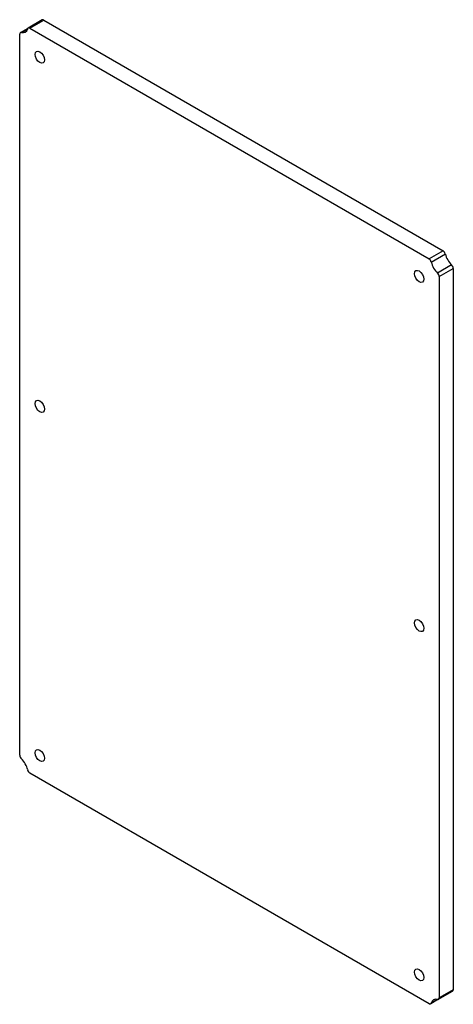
# Model space of a CAD drawing. Header units: inches. Extents: x 15 to 152, y 7 to 79.
# Tile 2 of 2: x 135 to 152, y 42 to 79. Entities that reach past the tile are written whole.
import ezdxf

# ---------------------------------------------------------------- set-up
doc = ezdxf.new("R2010")
doc.units = ezdxf.units.IN
doc.header["$MEASUREMENT"] = 0
doc.layers.add('Visible Edges(ANSI)', color=7, linetype='Continuous', lineweight=25)
doc.layers.add('Visible Tangent Edges(ANSI)', color=7, linetype='Continuous', lineweight=25)

msp = doc.modelspace()

# ---------------------------------------------------------------- linework, layer by layer
at = {"layer": 'Visible Edges(ANSI)'}
for p, q in [((136.148, 79.295), (135.618, 78.989)), ((136.211, 79.289), (151.273, 70.592)), ((135.294, 51.569), (135.294, 78.76)), ((135.32, 78.817), (135.618, 78.989)), ((135.68, 78.983), (150.743, 70.286)), ((151.659, 69.924), (151.659, 42.733)), ((151.129, 69.617), (151.129, 42.427)), ((150.743, 42.204), (135.68, 50.9)), ((151.103, 42.369), (150.805, 42.198)), ((151.103, 42.369), (151.634, 42.676))]:
    msp.add_line(p, q, dxfattribs=at)
for centre, major_axis, start_param, end_param in [((136.211, 79.187), (-0.063, 0.108), 5.497787, 6.283185), ((135.383, 78.709), (-0.063, 0.108), 5.786585, 7.068583), ((135.257, 79.271), (0.25, -0.433), 5.786585, 6.779786), ((135.68, 78.881), (-0.063, 0.108), 5.497787, 6.779786), ((151.273, 70.49), (-0.063, 0.108), 4.215789, 5.497787), ((150.743, 70.184), (0.062, -0.108), 1.074196, 2.356194), ((151.167, 70.085), (-0.25, 0.433), 1.074196, 2.067397), ((151.697, 70.391), (0.25, -0.433), 4.215789, 5.208989), ((151.571, 69.975), (-0.063, 0.108), 3.926991, 5.208989), ((151.041, 69.668), (0.062, -0.108), 0.785398, 2.067397), ((135.383, 51.518), (-0.062, 0.108), 0.785398, 2.067397), ((135.257, 51.101), (0.25, -0.433), 1.074196, 2.067397), ((135.68, 51.002), (-0.062, 0.108), 1.074196, 2.356194), ((151.571, 42.784), (0.062, -0.108), 0, 0.785398), ((151.167, 41.916), (-0.25, 0.433), 5.786585, 6.779786), ((151.041, 42.478), (0.063, -0.108), 5.786585, 7.068583), ((150.743, 42.306), (0.063, -0.108), 5.497787, 6.779786)]:
    msp.add_ellipse(centre, major_axis=major_axis, ratio=0.57735, start_param=start_param, end_param=end_param, dxfattribs=at)
for centre in [(136.052, 77.893), (150.371, 69.626), (136.052, 64.727), (150.371, 56.46), (136.052, 51.561), (150.371, 43.294)]:
    msp.add_ellipse(centre, major_axis=(-0.125, 0.217), ratio=0.57735, dxfattribs=at)
at = {"layer": 'Visible Tangent Edges(ANSI)'}
for p, q in [((135.68, 78.983), (136.211, 79.289)), ((135.357, 78.821), (135.596, 78.959)), ((151.273, 70.592), (150.743, 70.286)), ((150.828, 70.164), (151.358, 70.471)), ((151.596, 70.058), (151.066, 69.752)), ((151.129, 69.617), (151.659, 69.924)), ((151.659, 42.733), (151.129, 42.427)), ((151.066, 42.365), (150.828, 42.228))]:
    msp.add_line(p, q, dxfattribs=at)

doc.saveas('drawing.dxf')
